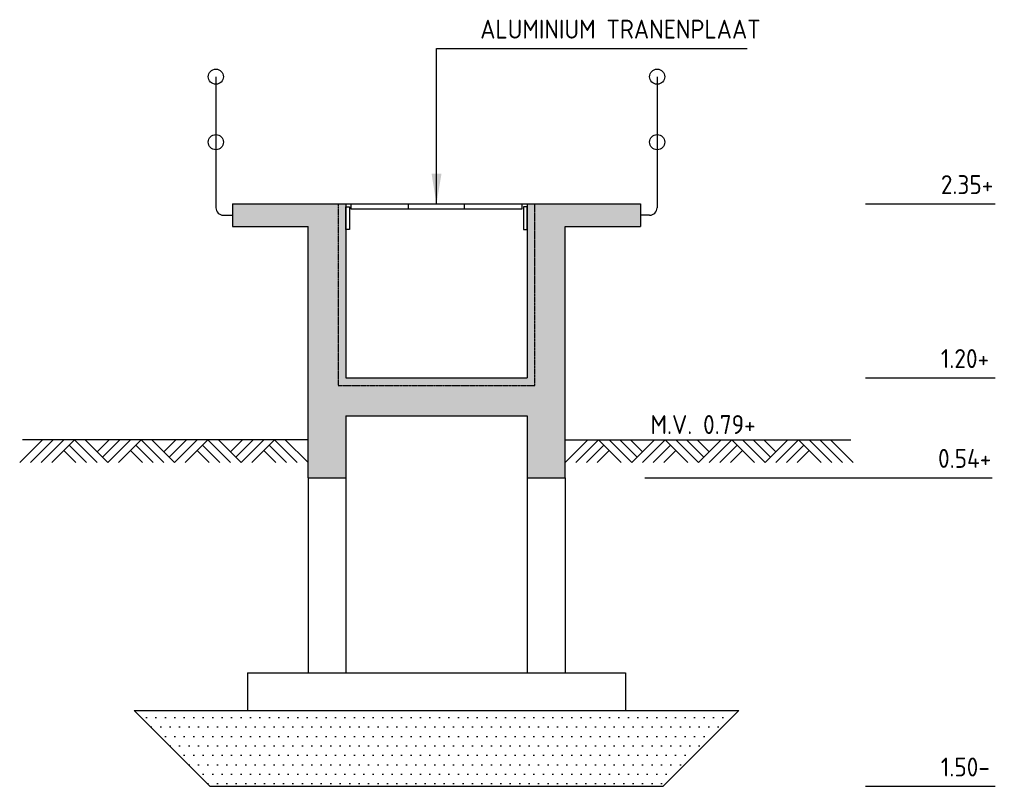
# Model space of a CAD drawing. Extents: x 175348 to 346046, y 6106 to 85322.
# Tile 15 of 20: x 251341 to 257854, y 41591 to 46658. Entities that reach past the tile are written whole.
import ezdxf

# ---------------------------------------------------------------- set-up
doc = ezdxf.new("R2010")
doc.units = 0
doc.linetypes.add('HIDDEN', pattern=[3.5, 2, -1.5])
doc.layers.get('0').update_dxf_attribs({"linetype": 'CONTINUOUS'})
for name, color, linetype in [('C-035', 3, 'CONTINUOUS'), ('c-best-alg', 252, 'CONTINUOUS'), ('c-best-raster-alg', 253, 'CONTINUOUS'), ('c-best-tekst-alg', 252, 'CONTINUOUS')]:
    doc.layers.add(name, color=color, linetype=linetype)
doc.styles.add('WB025', font='isocp-w.shx', dxfattribs={"height": 2.5})
doc.styles.add('WBDIM', font='isocp-w.shx')
doc.dimstyles.new('50$7', dxfattribs={"dimscale": 50, "dimtxt": 2, "dimasz": 4, "dimexe": 1.25, "dimexo": 0.625, "dimgap": 1, "dimtad": 1, "dimdec": 0, "dimdsep": 46, "dimtxsty": 'WBDIM', "dimcen": 2.5, "dimse1": 1, "dimse2": 1, "dimclrd": 252, "dimclrt": 2, "dimadec": 0, "dimazin": 0, "dimtfac": 1, "dimtdec": 0, "dimtmove": 2, "dimatfit": 3, "dimfxl": 1, "dimtolj": 1, "dimtzin": 0, "dimarcsym": 0})

# ---------------------------------------------------------------- blocks, each defined once
blk = doc.blocks.new('EARTH')
for p, q in [((-1.7571, -0.15), (-1.6071, 0)), ((-1.6864, -0.15), (-1.5364, 0)), ((-1.3864, -0.15), (-1.5364, 0)), ((-1.3157, -0.15), (-1.4657, 0)), ((-1.2803, -0.1146), (-1.395, 0)), ((-1.245, -0.0793), (-1.3243, 0)), ((-1.3157, -0.15), (-1.1657, 0)), ((-1.245, -0.15), (-1.095, 0)), ((-0.945, -0.15), (-1.095, 0)), ((-0.8743, -0.15), (-1.0243, 0)), ((-0.8389, -0.1146), (-0.9536, 0)), ((-0.8036, -0.0793), (-0.8828, 0)), ((-0.8743, -0.15), (-0.7243, 0)), ((-0.8036, -0.15), (-0.6536, 0)), ((-0.5036, -0.15), (-0.6536, 0)), ((-0.4328, -0.15), (-0.5828, 0)), ((-0.3975, -0.1146), (-0.5121, 0)), ((-0.3621, -0.0793), (-0.4414, 0)), ((-0.4328, -0.15), (-0.2828, 0)), ((-0.3621, -0.15), (-0.2121, 0)), ((-0.0621, -0.15), (-0.2121, 0)), ((0.0086, -0.15), (-0.1414, 0)), ((0.0793, -0.15), (-0.0707, 0)), ((0.15, -0.15), (0, 0)), ((-1.6157, -0.15), (-1.501, -0.0354)), ((-1.1743, -0.15), (-1.0596, -0.0354)), ((-0.7328, -0.15), (-0.6182, -0.0354)), ((-0.2914, -0.15), (-0.1768, -0.0354)), ((-1.545, -0.15), (-1.4657, -0.0707)), ((-1.1036, -0.15), (-1.0243, -0.0707)), ((-0.6621, -0.15), (-0.5828, -0.0707)), ((-0.2207, -0.15), (-0.1414, -0.0707))]:
    blk.add_line(p, q)

msp = doc.modelspace()

# ---------------------------------------------------------------- hatches: boundary and pattern name
at = {"layer": 'c-best-alg', "ltscale": 0.1}
h = msp.add_hatch(dxfattribs=at)
h.set_pattern_fill('DOTS', color=256, scale=1000, style=0)
h.set_pattern_definition([(0, (233992.49, 85545.934), (31.25, 62.5), [0, -62.5])])
h.paths.add_polyline_path([(255598.1407, 41590.7781), (256098.1407, 42090.7781), (252098.1407, 42090.7781), (252598.1407, 41590.7781)])
at = {"layer": 'c-best-raster-alg'}
msp.add_hatch(color=256, dxfattribs=at).paths.add_polyline_path([(254698.1407, 44290.7781), (253498.1407, 44290.7781), (253498.1407, 45440.7781), (252748.1407, 45440.7781), (252748.1407, 45290.7781), (253248.1407, 45290.7781), (253248.1407, 43630.7781), (253498.1407, 43630.7781), (253498.1407, 44040.7781), (254698.1407, 44040.7781), (254698.1407, 43630.7781), (254948.1407, 43630.7781), (254948.1407, 45290.7781), (255448.1407, 45290.7781), (255448.1407, 45440.7781), (254698.1407, 45440.7781)])

# ---------------------------------------------------------------- linework, layer by layer
at = {"layer": 'C-035', "linetype": 'HIDDEN', "flags": 128}
msp.add_lwpolyline([(253448.1407, 45440.7781), (253448.1407, 44240.7781), (254748.1407, 44240.7781), (254748.1407, 45440.7781)], dxfattribs=at)
at = {"layer": 'c-best-alg'}
for p, q in [((252638.6584, 46281.7712), (252638.6584, 45415.7781)), ((255557.623, 46281.7712), (255557.623, 45415.7781)), ((252748.1407, 45440.7781), (252748.1407, 45290.7781)), ((252748.1407, 45440.7781), (253498.1407, 45440.7781)), ((253498.1407, 45440.7781), (253498.1407, 44290.7781)), ((253498.1407, 45440.7781), (254698.1407, 45440.7781)), ((253913.1407, 45405.7781), (253913.1407, 45440.7781)), ((254283.1407, 45405.7781), (254283.1407, 45440.7781)), ((254698.1407, 45440.7781), (255448.1407, 45440.7781)), ((254698.1407, 45440.7781), (254698.1407, 44290.7781)), ((255448.1407, 45440.7781), (255448.1407, 45290.7781)), ((252688.6584, 45365.7781), (252748.1407, 45365.7781)), ((255507.623, 45365.7781), (255448.1407, 45365.7781)), ((252748.1407, 45290.7781), (253248.1407, 45290.7781)), ((253248.1407, 43630.7781), (253248.1407, 45290.7781)), ((254948.1407, 45290.7781), (255448.1407, 45290.7781)), ((254948.1407, 43630.7781), (254948.1407, 45290.7781)), ((253498.1407, 44290.7781), (254698.1407, 44290.7781)), ((253498.1407, 44040.7781), (254698.1407, 44040.7781)), ((253498.1407, 44040.7781), (253498.1407, 43630.7781)), ((254698.1407, 44040.7781), (254698.1407, 43630.7781)), ((253248.1407, 43880.7781), (251358.5506, 43880.7781)), ((254948.1407, 43880.7781), (256837.7307, 43880.7781)), ((253248.1407, 43630.7781), (253248.1407, 42340.7781)), ((253248.1407, 43630.7781), (253498.1407, 43630.7781)), ((253498.1407, 43630.7781), (253498.1407, 42340.7781)), ((254698.1407, 43630.7781), (254698.1407, 42340.7781)), ((254698.1407, 43630.7781), (254948.1407, 43630.7781)), ((254948.1407, 43630.7781), (254948.1407, 42340.7781)), ((252848.1407, 42340.7781), (252848.1407, 42090.7781)), ((252848.1407, 42340.7781), (255348.1407, 42340.7781)), ((255348.1407, 42340.7781), (255348.1407, 42090.7781)), ((252598.1407, 41590.7781), (252098.1407, 42090.7781)), ((252098.1407, 42090.7781), (256098.1407, 42090.7781)), ((255598.1407, 41590.7781), (256098.1407, 42090.7781)), ((252598.1407, 41590.7781), (255598.1407, 41590.7781))]:
    msp.add_line(p, q, dxfattribs=at)
for points in [[(253498.1407, 45420.7781), (253523.1407, 45420.7781), (253523.1407, 45270.7781), (253498.1407, 45270.7781)], [(253533.1407, 45440.7781), (254663.1407, 45440.7781), (254663.1407, 45405.7781), (253533.1407, 45405.7781)], [(254698.1407, 45420.7781), (254673.1407, 45420.7781), (254673.1407, 45270.7781), (254698.1407, 45270.7781)]]:
    msp.add_lwpolyline(points, close=True, dxfattribs=at)
for centre in [(252638.6584, 46281.7712), (255557.623, 46281.7712), (252638.6584, 45849.1485), (255557.623, 45849.1485)]:
    msp.add_circle(centre, 50, dxfattribs=at)
for centre, start, end in [((252688.6584, 45415.7781), 180, 270), ((255507.623, 45415.7781), 270, 0)]:
    msp.add_arc(centre, 50, start, end, dxfattribs=at)
at = {"layer": 'c-best-tekst-alg'}
for p, q in [((256935.5673, 45440.7781), (257793.4583, 45440.7781)), ((256935.5673, 44290.7781), (257793.4583, 44290.7781)), ((255476.3718, 43630.7781), (257774.6398, 43630.7781)), ((256935.5673, 41590.7781), (257793.4583, 41590.7781))]:
    msp.add_line(p, q, dxfattribs=at)

# ---------------------------------------------------------------- block references
at = {"layer": 'c-best-alg', "ltscale": 0.1, "yscale": 1000, "zscale": 1000}
for p, xscale in [((251491.0339, 43880.7781), -1000), ((256705.2474, 43880.7781), 1000)]:
    msp.add_blockref('EARTH', p, dxfattribs=dict(at, xscale=xscale))

# ---------------------------------------------------------------- texts
at = {"layer": 'c-best-tekst-alg', "style": 'WB025'}
msp.add_text('ALUMINIUM TRANENPLAAT', height=125, dxfattribs=at).set_placement((254387.2319, 46533.4963))
at = {"layer": 'c-best-tekst-alg', "ltscale": 0.1, "style": 'WB025'}
for s, p in [('2.35+', (257434.3015, 45505.8817)), ('1.20+', (257434.3015, 44355.8817)), ('M.V. 0.79+', (255513.1928, 43919.667)), ('0.54+', (257415.4831, 43695.8817)), ('1.50-', (257434.3015, 41655.8817))]:
    msp.add_text(s, height=125, dxfattribs=at).set_placement(p)

# ---------------------------------------------------------------- leaders
at = {"layer": 'c-best-tekst-alg'}
msp.add_leader([(254098.1407, 45440.7781), (254098.1407, 46468.929), (256154.0724, 46468.929)], dimstyle='50$7', override={"dimgap": 1, "dimtad": 0}, dxfattribs=at)

doc.saveas('drawing.dxf')
